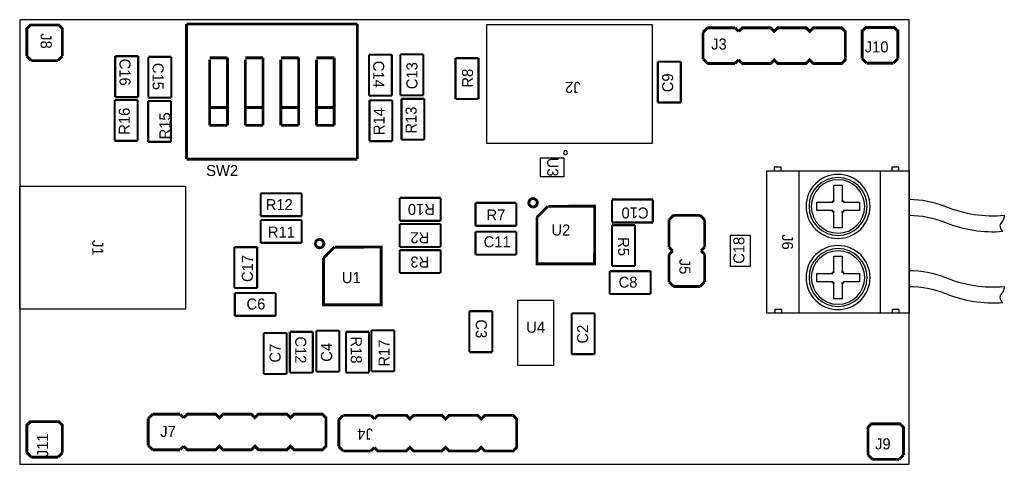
# Model space of a CAD drawing. Extents: x -8273 to 25727, y -13848 to 8152.
# Tile 3 of 5: x 0 to 2767, y 0 to 1250. Entities that reach past the tile are written whole.
import ezdxf
from ezdxf.enums import TextEntityAlignment as Align

# ---------------------------------------------------------------- set-up
doc = ezdxf.new("R2010")
doc.units = 0
for name, color, linetype in [('BG_OUTLINE', 30, 'CONTINUOUS'), ('PG_ASSEMBLY_TOP', 103, 'CONTINUOUS'), ('RD_ASSEMBLY_TOP', 190, 'CONTINUOUS')]:
    doc.layers.add(name, color=color, linetype=linetype)

msp = doc.modelspace()

# ---------------------------------------------------------------- linework, layer by layer
at = {"layer": 'BG_OUTLINE'}
msp.add_lwpolyline([(2500, 0), (2500, 1250), (0, 1250), (0, 0)], close=True, dxfattribs=at)
at = {"layer": 'PG_ASSEMBLY_TOP'}
for points, const_width in [([(20, 1147.5), (20, 1225), (30, 1235), (110, 1235), (120, 1225), (120, 1147.5)], 8), ([(469, 858), (469, 1238)], 8), ([(469, 1238), (949, 1238)], 8), ([(949, 1238), (949, 858)], 8), ([(1933, 1227), (1920.5, 1214.5)], 8), ([(1920.5, 1214.5), (1920.5, 1139.5)], 8), ([(2010.5, 1227), (1933, 1227)], 8), ([(2020.5, 1217), (2010.5, 1227)], 8), ([(2020.5, 1137), (2030.5, 1127), (2110.5, 1127), (2120.5, 1137), (2130.5, 1127), (2210.5, 1127), (2220.5, 1137), (2230.5, 1127), (2310.5, 1127), (2320.5, 1137), (2320.5, 1217), (2310.5, 1227), (2230.5, 1227), (2220.5, 1217), (2210.5, 1227), (2130.5, 1227), (2120.5, 1217), (2110.5, 1227), (2030.5, 1227), (2020.5, 1217)], 8), ([(2368, 1140.5), (2368, 1218), (2378, 1228), (2458, 1228), (2468, 1218), (2468, 1140.5)], 8), ([(20, 1147.5), (32.5, 1135)], 8), ([(32.5, 1135), (107.5, 1135)], 8), ([(107.5, 1135), (120, 1147.5)], 8), ([(268.5, 1032.5), (268.5, 1147.5)], 6), ([(268.5, 1147.5), (333, 1147.5)], 6), ([(333, 1147.5), (333, 1032.5)], 6), ([(361.5, 1030.5), (361.5, 1145.5)], 6), ([(361.5, 1145.5), (426, 1145.5)], 6), ([(426, 1145.5), (426, 1030.5)], 6), ([(534, 1143), (584, 1143)], 8), ([(534, 953), (534, 1138)], 8), ([(584, 1143), (584, 953)], 8), ([(634, 1143), (684, 1143)], 8), ([(634, 953), (634, 1138)], 8), ([(684, 1143), (684, 953)], 8), ([(734, 1143), (784, 1143)], 8), ([(734, 953), (734, 1138)], 8), ([(784, 1143), (784, 953)], 8), ([(834, 1143), (884, 1143)], 8), ([(834, 953), (834, 1138)], 8), ([(884, 1143), (884, 953)], 8), ([(981.5, 1036.5), (981.5, 1151.5)], 6), ([(981.5, 1151.5), (1046, 1151.5)], 6), ([(1046, 1151.5), (1046, 1036.5)], 6), ([(1070, 1037.5), (1070, 1152.5)], 6), ([(1070, 1152.5), (1134.5, 1152.5)], 6), ([(1134.5, 1152.5), (1134.5, 1037.5)], 6), ([(1224.9, 1027), (1224.9, 1142)], 6), ([(1224.9, 1142), (1289.4, 1142)], 6), ([(1289.4, 1142), (1289.4, 1027)], 6), ([(1793.5, 1017), (1793.5, 1132)], 6), ([(1793.5, 1132), (1858, 1132)], 6), ([(1858, 1132), (1858, 1017)], 6), ([(1920.5, 1139.5), (1933, 1127)], 8), ([(2010.5, 1127), (2020.5, 1137)], 8), ([(2368, 1140.5), (2380.5, 1128)], 8), ([(2455.5, 1128), (2468, 1140.5)], 8), ([(1933, 1127), (2010.5, 1127)], 8), ([(2380.5, 1128), (2455.5, 1128)], 8), ([(267, 1024.5), (331.5, 1024.5)], 6), ([(267, 909.5), (267, 1024.5)], 6), ([(333, 1032.5), (268.5, 1032.5)], 6), ([(331.5, 1024.5), (331.5, 909.5)], 6), ([(361, 1021.5), (425.5, 1021.5)], 6), ([(361, 906.5), (361, 1021.5)], 6), ([(426, 1030.5), (361.5, 1030.5)], 6), ([(425.5, 1021.5), (425.5, 906.5)], 6), ([(1046, 1036.5), (981.5, 1036.5)], 6), ([(983, 1023.5), (1047.5, 1023.5)], 6), ([(983, 908.5), (983, 1023.5)], 6), ([(1047.5, 1023.5), (1047.5, 908.5)], 6), ([(1134.5, 1037.5), (1070, 1037.5)], 6), ([(1073, 1027.5), (1137.5, 1027.5)], 6), ([(1073, 912.5), (1073, 1027.5)], 6), ([(1137.5, 1027.5), (1137.5, 912.5)], 6), ([(1289.4, 1027), (1224.9, 1027)], 6), ([(584, 1003), (534, 1003)], 8), ([(684, 1003), (634, 1003)], 8), ([(784, 1003), (734, 1003)], 8), ([(884, 1003), (834, 1003)], 8), ([(1858, 1017), (1793.5, 1017)], 6), ([(584, 953), (534, 953)], 8), ([(684, 953), (634, 953)], 8), ([(784, 953), (734, 953)], 8), ([(884, 953), (834, 953)], 8), ([(1137.5, 912.5), (1073, 912.5)], 6), ([(331.5, 909.5), (267, 909.5)], 6), ([(425.5, 906.5), (361, 906.5)], 6), ([(1047.5, 908.5), (983, 908.5)], 6), ([(949, 858), (469, 858)], 8), ([(677.5, 762), (792.5, 762)], 6), ([(677.5, 697.5), (677.5, 762)], 6), ([(792.5, 762), (792.5, 697.5)], 6), ([(1068, 749.1), (1183, 749.1)], 6), ([(1068, 684.6), (1068, 749.1)], 6), ([(1183, 749.1), (1183, 684.6)], 6), ([(1664.5, 744.4), (1779.5, 744.4)], 6), ([(1664.5, 679.9), (1664.5, 744.4)], 6), ([(1779.5, 744.4), (1779.5, 679.9)], 6), ([(1281, 735), (1396, 735)], 6), ([(1281, 670.5), (1281, 735)], 6), ([(1396, 735), (1396, 670.5)], 6), ([(1453.7, 694.4), (1453.9, 563.4), (1615.7, 563.4), (1616.1, 725.6), (1485.7, 725.4)], 8), ([(1484.7, 725.4), (1453.7, 694.4)], 8), ([(792.5, 697.5), (677.5, 697.5)], 6), ([(1837.5, 700), (1825, 687.5)], 8), ([(1912.5, 700), (1837.5, 700)], 8), ([(1925, 687.5), (1912.5, 700)], 8), ([(677.5, 687), (792.5, 687)], 6), ([(677.5, 622.5), (677.5, 687)], 6), ([(792.5, 687), (792.5, 622.5)], 6), ([(1183, 684.6), (1068, 684.6)], 6), ([(1068.1, 675.5), (1183.1, 675.5)], 6), ([(1068.1, 611), (1068.1, 675.5)], 6), ([(1183.1, 675.5), (1183.1, 611)], 6), ([(1396, 670.5), (1281, 670.5)], 6), ([(1779.5, 679.9), (1664.5, 679.9)], 6), ([(1664.9, 557.5), (1664.9, 672.5)], 6), ([(1664.9, 672.5), (1729.4, 672.5)], 6), ([(1729.4, 672.5), (1729.4, 557.5)], 6), ([(1825, 687.5), (1825, 610)], 8), ([(1925, 610), (1925, 687.5)], 8), ([(1281.1, 654), (1396.1, 654)], 6), ([(1281.1, 589.5), (1281.1, 654)], 6), ([(1396.1, 654), (1396.1, 589.5)], 6), ([(603, 610.5), (667.5, 610.5)], 6), ([(603, 495.5), (603, 610.5)], 6), ([(667.5, 610.5), (667.5, 495.5)], 6), ([(792.5, 622.5), (677.5, 622.5)], 6), ([(853.8, 579.6), (854, 448.6), (1015.8, 448.6), (1016.2, 610.8), (885.8, 610.6)], 8), ([(884.8, 610.6), (853.8, 579.6)], 8), ([(1183.1, 611), (1068.1, 611)], 6), ([(1825, 610), (1835, 600)], 8), ([(1915, 600), (1925, 610)], 8), ([(1068.1, 602.1), (1183.1, 602.1)], 6), ([(1068.1, 537.6), (1068.1, 602.1)], 6), ([(1183.1, 602.1), (1183.1, 537.6)], 6), ([(1396.1, 589.5), (1281.1, 589.5)], 6), ([(1835, 600), (1825, 590)], 8), ([(1825, 590), (1825, 512.5)], 8), ([(1925, 590), (1915, 600)], 8), ([(1925, 512.5), (1925, 590)], 8), ([(1729.4, 557.5), (1664.9, 557.5)], 6), ([(1183.1, 537.6), (1068.1, 537.6)], 6), ([(1658.3, 543.1), (1773.3, 543.1)], 6), ([(1658.3, 478.6), (1658.3, 543.1)], 6), ([(1773.3, 543.1), (1773.3, 478.6)], 6), ([(667.5, 495.5), (603, 495.5)], 6), ([(1825, 512.5), (1837.5, 500)], 8), ([(1837.5, 500), (1912.5, 500)], 8), ([(1912.5, 500), (1925, 512.5)], 8), ([(604.5, 481.8), (719.5, 481.8)], 6), ([(604.5, 417.3), (604.5, 481.8)], 6), ([(719.5, 481.8), (719.5, 417.3)], 6), ([(1773.3, 478.6), (1658.3, 478.6)], 6), ([(719.5, 417.3), (604.5, 417.3)], 6), ([(1263.9, 315.4), (1263.9, 430.4)], 6), ([(1263.9, 430.4), (1328.4, 430.4)], 6), ([(1328.4, 430.4), (1328.4, 315.4)], 6), ([(1551.5, 309.6), (1551.5, 424.6)], 6), ([(1551.5, 424.6), (1616, 424.6)], 6), ([(1616, 424.6), (1616, 309.6)], 6), ([(685.7, 254), (685.7, 369)], 6), ([(685.7, 369), (750.2, 369)], 6), ([(750.2, 369), (750.2, 254)], 6), ([(759.3, 257.6), (759.3, 372.6)], 6), ([(759.3, 372.6), (823.8, 372.6)], 6), ([(823.8, 372.6), (823.8, 257.6)], 6), ([(834, 260.6), (834, 375.6)], 6), ([(834, 375.6), (898.5, 375.6)], 6), ([(898.5, 375.6), (898.5, 260.6)], 6), ([(917, 372.5), (981.5, 372.5)], 6), ([(917, 257.5), (917, 372.5)], 6), ([(981.5, 372.5), (981.5, 257.5)], 6), ([(988.5, 261.5), (988.5, 376.5)], 6), ([(988.5, 376.5), (1053, 376.5)], 6), ([(1053, 376.5), (1053, 261.5)], 6), ([(1328.4, 315.4), (1263.9, 315.4)], 6), ([(1616, 309.6), (1551.5, 309.6)], 6), ([(750.2, 254), (685.7, 254)], 6), ([(823.8, 257.6), (759.3, 257.6)], 6), ([(898.5, 260.6), (834, 260.6)], 6), ([(981.5, 257.5), (917, 257.5)], 6), ([(1053, 261.5), (988.5, 261.5)], 6), ([(373.5, 140.9), (361, 128.4)], 8), ([(451, 140.9), (373.5, 140.9)], 8), ([(461, 130.9), (451, 140.9)], 8), ([(461, 130.9), (471, 140.9), (551, 140.9), (561, 130.9), (571, 140.9), (651, 140.9), (661, 130.9), (671, 140.9), (751, 140.9), (761, 130.9), (771, 140.9), (851, 140.9), (861, 130.9), (861, 50.9), (851, 40.9), (771, 40.9), (761, 50.9), (751, 40.9), (671, 40.9), (661, 50.9), (651, 40.9), (571, 40.9), (561, 50.9), (551, 40.9), (471, 40.9), (461, 50.9)], 8), ([(909.3, 137.6), (896.8, 125.1)], 8), ([(986.8, 137.6), (909.3, 137.6)], 8), ([(996.8, 127.6), (986.8, 137.6)], 8), ([(996.8, 127.6), (1006.8, 137.6), (1086.8, 137.6), (1096.8, 127.6), (1106.8, 137.6), (1186.8, 137.6), (1196.8, 127.6), (1206.8, 137.6), (1286.8, 137.6), (1296.8, 127.6), (1306.8, 137.6), (1386.8, 137.6), (1396.8, 127.6), (1396.8, 47.6), (1386.8, 37.6), (1306.8, 37.6), (1296.8, 47.6), (1286.8, 37.6), (1206.8, 37.6), (1196.8, 47.6), (1186.8, 37.6), (1106.8, 37.6), (1096.8, 47.6), (1086.8, 37.6), (1006.8, 37.6), (996.8, 47.6)], 8), ([(20, 32.5), (20, 110), (30, 120), (110, 120), (120, 110), (120, 32.5)], 8), ([(361, 128.4), (361, 53.4)], 8), ([(896.8, 125.1), (896.8, 50.1)], 8), ([(2384, 26.5), (2384, 104), (2394, 114), (2474, 114), (2484, 104), (2484, 26.5)], 8), ([(361, 53.4), (373.5, 40.9)], 8), ([(20, 32.5), (32.5, 20)], 8), ([(107.5, 20), (120, 32.5)], 8), ([(373.5, 40.9), (451, 40.9)], 8), ([(451, 40.9), (461, 50.9)], 8), ([(896.8, 50.1), (909.3, 37.6)], 8), ([(909.3, 37.6), (986.8, 37.6)], 8), ([(986.8, 37.6), (996.8, 47.6)], 8), ([(2384, 26.5), (2396.5, 14)], 8), ([(2471.5, 14), (2484, 26.5)], 8), ([(32.5, 20), (107.5, 20)], 8), ([(2396.5, 14), (2471.5, 14)], 8)]:
    msp.add_lwpolyline(points, dxfattribs=dict(at, const_width=const_width))
for points in [[(1777.3, 1236.6), (1777.3, 902), (1312.7, 902), (1312.7, 1236.6)], [(465.7, 436.6), (0, 436.6), (0, 781.5), (465.7, 781.5)]]:
    msp.add_lwpolyline(points, close=True, dxfattribs=at)
for points in [[(1463.1, 860.3), (1463.1, 809.1), (1530.1, 809.1), (1530.1, 860.3), (1463.1, 860.3)], [(2140.6, 825), (2140.6, 835), (2120.9, 835), (2120.9, 825)], [(2470.6, 825), (2470.6, 835), (2450.9, 835), (2450.9, 825)], [(2500, 625), (2500, 425), (2100, 425), (2100, 825), (2500, 825), (2500, 625)], [(2189.8, 825), (2189.8, 425)], [(2418.1, 825), (2418.1, 425)], [(2284.3, 735), (2284.3, 740), (2288.2, 740), (2288.2, 785), (2311.8, 785), (2311.8, 740), (2315.7, 740), (2315.7, 735)], [(2290, 709.3), (2285, 709.3), (2285, 713.2), (2240, 713.2), (2240, 736.8), (2285, 736.8), (2285, 740.7), (2290, 740.7)], [(2310, 740.7), (2315, 740.7), (2315, 736.8), (2360, 736.8), (2360, 713.2), (2315, 713.2), (2315, 709.3), (2310, 709.3)], [(2315.7, 715), (2315.7, 710), (2311.8, 710), (2311.8, 665), (2288.2, 665), (2288.2, 710), (2284.3, 710), (2284.3, 715)], [(2053.5, 556.7), (2053.5, 643.3), (1996.5, 643.3), (1996.5, 556.7), (2053.5, 556.7)], [(2284.3, 535), (2284.3, 540), (2288.2, 540), (2288.2, 585), (2311.8, 585), (2311.8, 540), (2315.7, 540), (2315.7, 535)], [(2290, 509.3), (2285, 509.3), (2285, 513.2), (2240, 513.2), (2240, 536.8), (2285, 536.8), (2285, 540.7), (2290, 540.7)], [(2310, 540.7), (2315, 540.7), (2315, 536.8), (2360, 536.8), (2360, 513.2), (2315, 513.2), (2315, 509.3), (2310, 509.3)], [(2315.7, 515), (2315.7, 510), (2311.8, 510), (2311.8, 465), (2288.2, 465), (2288.2, 510), (2284.3, 510), (2284.3, 515)], [(1399, 279), (1501, 279), (1501, 461), (1399, 461), (1399, 279)], [(2141.8, 425.1), (2141.7, 435.1), (2122, 435), (2122.1, 425)], [(2471.8, 425.1), (2471.7, 435.1), (2452, 435), (2452.1, 425)]]:
    msp.add_lwpolyline(points, dxfattribs=at)
msp.add_lwpolyline([(1539.6, 876, 1), (1528.4, 876.1, 1)], format="xyb", close=True, dxfattribs=at)
for points in [[(2390, 725, 1), (2210, 725, 1), (2390, 725)], [(2381.5, 725, 1), (2218.5, 725, 1), (2381.5, 725)], [(2375.1, 725, 1), (2224.9, 725, 1), (2375.1, 725)], [(2499.6, 745, -0.096811), (2602, 725, 0.118442), (2767.3, 700)], [(2499.6, 700, -0.096811), (2602, 680, 0.11664), (2763.4, 655)], [(2767.3, 700, -0.190344), (2759.4, 680, 0.486775), (2763.4, 655)], [(2390, 525, 1), (2210, 525, 1), (2390, 525)], [(2381.5, 525, 1), (2218.5, 525, 1), (2381.5, 525)], [(2375.1, 525, 1), (2224.9, 525, 1), (2375.1, 525)], [(2499.6, 545, -0.096811), (2602, 525, 0.118442), (2767.3, 500)], [(2499.6, 500, -0.096811), (2602, 480, 0.11664), (2763.4, 455)], [(2767.3, 500, -0.190344), (2759.4, 480, 0.486775), (2763.4, 455)]]:
    msp.add_lwpolyline(points, format="xyb", dxfattribs=at)
at = {"layer": 'PG_ASSEMBLY_TOP', "const_width": 8}
for points in [[(1454.6, 735.3, -1), (1431, 735.3, -1), (1454.6, 735.3)], [(854.7, 620.5, -1), (831.1, 620.5, -1), (854.7, 620.5)]]:
    msp.add_lwpolyline(points, format="xyb", dxfattribs=at)

# ---------------------------------------------------------------- texts
at = {"layer": 'RD_ASSEMBLY_TOP'}
for s, rotation, p in [('J8', 270, (59, 1212)), ('C16', 270, (280.5, 1140.5)), ('C15', 270, (373.5, 1128.5)), ('C14', 270, (993.5, 1134.5)), ('C13', 90, (1118, 1054.5)), ('R8', 90, (1274.1, 1059)), ('C9', 90, (1836.5, 1046)), ('J2', 180, (1576.5, 1075.2)), ('R16', 90, (309.5, 926.5)), ('R14', 90, (1025.5, 925.5)), ('R13', 90, (1115.5, 929.5)), ('R15', 90, (423.5, 913.5)), ('R10', 180, (1167, 732.1)), ('C10', 180, (1767.5, 722.1)), ('R2', 180, (1151.1, 652.5)), ('J1', 270, (203.9, 630.7)), ('R5', 270, (1681.9, 638.5)), ('C17', 90, (655.5, 512.5)), ('R3', 180, (1151.1, 584.1)), ('J5', 270, (1854, 578)), ('C3', 270, (1281.9, 407.4)), ('C2', 90, (1597.5, 339.4)), ('C7', 90, (733.3, 286)), ('C12', 270, (774.3, 359.6)), ('C4', 90, (878, 288.4)), ('R18', 270, (930.5, 359.5)), ('R17', 90, (1039.5, 274.5)), ('J11', 90, (80, 20)), ('J4', 180, (992.6, 100.6))]:
    msp.add_text(s, height=31, rotation=rotation, dxfattribs=at).set_placement(p)
for s, p in [('J3', (1943.5, 1166)), ('J10', (2375, 1158)), ('SW2', (524, 810.5)), ('R12', (691.5, 714.5)), ('R7', (1312, 685.5)), ('R11', (697.5, 637.5)), ('U2', (1494.3, 643.2)), ('C11', (1303.9, 610)), ('U1', (905.4, 509.4)), ('C8', (1683.3, 496.6)), ('C6', (637.5, 435.2)), ('J7', (395, 76.9)), ('J9', (2404, 42))]:
    msp.add_text(s, height=31, dxfattribs=at).set_placement(p)
for s, rotation, p in [('U3', 270, (1482.6, 835.7)), ('C18', 90, (2036.8, 601.6)), ('J6', 270, (2142.5, 625))]:
    msp.add_text(s, height=31, rotation=rotation, dxfattribs=at).set_placement(p, align=Align.CENTER)
msp.add_text('U4', height=31, dxfattribs=at).set_placement((1450, 370), align=Align.CENTER)

doc.saveas('drawing.dxf')
